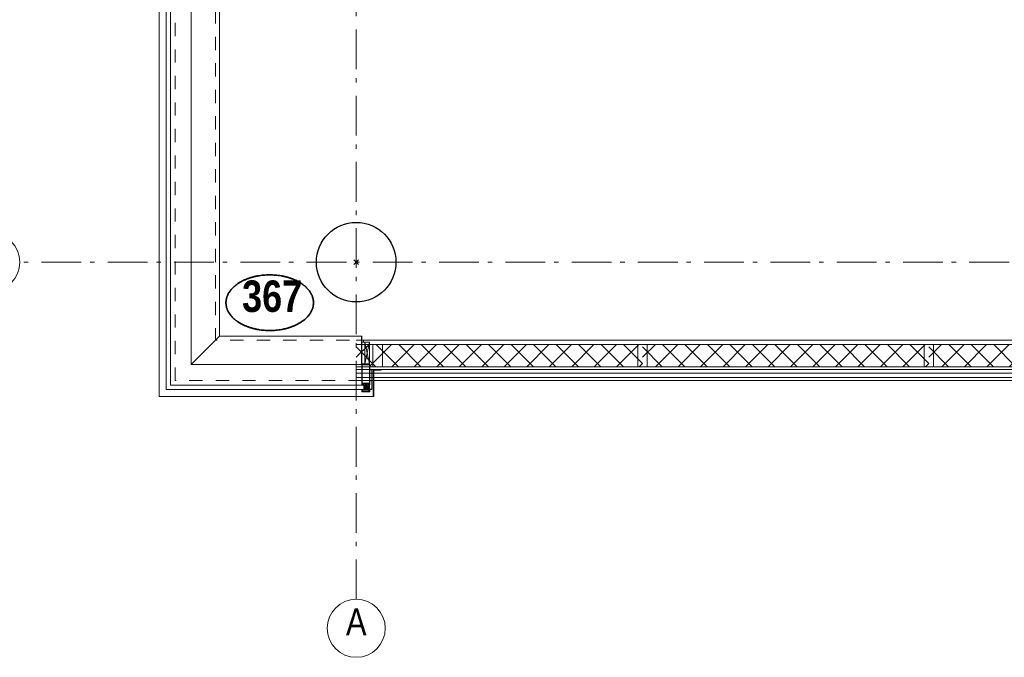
# Model space of a CAD drawing. Header units: millimetres. Extents: x 45699 to 251499, y 244 to 86446.
# Tile 125 of 240: x 217413 to 223604, y 6555 to 10565. Entities that reach past the tile are written whole.
import ezdxf
from ezdxf.enums import TextEntityAlignment as Align

# ---------------------------------------------------------------- set-up
doc = ezdxf.new("R2010")
doc.units = ezdxf.units.MM
doc.header["$LTSCALE"] = 400
doc.header["$PDMODE"] = 3
doc.header["$PDSIZE"] = 15
doc.linetypes.add('STYLE_01', pattern=[0.416641, 0.208282, -0.208359])
doc.linetypes.add('STYLE_06', pattern=[1.041641, 0.625, -0.208282, 0.069427, -0.138931])
for name, color, linetype, lineweight in [('Detailaanduiding', 5, 'Continuous', 70), ('mat-beton (ihwg)', 5, 'Continuous', 25), ('mat-lood', 43, 'Continuous', 9), ('mat-multiplex-vert', 140, 'Continuous', 15), ('mat-naaldhout', 140, 'Continuous', 15), ('None', 7, 'Continuous', 9)]:
    doc.layers.add(name, color=color, linetype=linetype, lineweight=lineweight)
doc.styles.add('Arial Narrow', font='ARIALN.TTF', dxfattribs={"height": 222.25})
doc.styles.add('Arial Narrow (bold)', font='ARIALNB.TTF', dxfattribs={"height": 172.861111})
doc.styles.get("Standard").update_dxf_attribs({"font": 'arial.ttf'})

# ---------------------------------------------------------------- blocks, each defined once
blk = doc.blocks.new('*X500')
at = {"layer": 'None', "lineweight": 5}
for p, q in [((22.5, -118.9), (141.4, 0)), ((22.5, -260.3), (162.5, -120.3)), ((22.5, -401.8), (162.5, -261.8)), ((22.5, -543.2), (162.5, -403.2)), ((22.5, -684.6), (162.5, -544.6)), ((22.5, -826), (162.5, -686)), ((22.5, -967.4), (162.5, -827.4)), ((22.5, -1108.9), (162.5, -968.9)), ((22.5, -1250.3), (162.5, -1110.3)), ((22.5, -1391.7), (162.5, -1251.7)), ((22.5, -1533.1), (162.5, -1393.1)), ((22.5, -1674.6), (162.5, -1534.6)), ((38.5, -1800), (162.5, -1676))]:
    blk.add_line(p, q, dxfattribs=at)
at = {"layer": 'None', "lineweight": 13}
for p, q in [((141.4, 0), (162.5, -21.1)), ((22.5, -22.5), (162.5, -162.5)), ((22.5, -163.9), (162.5, -303.9)), ((22.5, -305.3), (162.5, -445.3)), ((22.5, -446.7), (162.5, -586.7)), ((22.5, -588.1), (162.5, -728.1)), ((22.5, -729.5), (162.5, -869.5)), ((22.5, -870.9), (162.5, -1010.9)), ((22.5, -1012.3), (162.5, -1152.3)), ((22.5, -1153.7), (162.5, -1293.7)), ((22.5, -1295.1), (162.5, -1435.1)), ((22.5, -1436.5), (162.5, -1576.5)), ((22.5, -1577.9), (162.5, -1717.9)), ((22.5, -1719.3), (103.2, -1800))]:
    blk.add_line(p, q, dxfattribs=at)
blk = doc.blocks.new('HoutSkeletBouw element 1800mm (2D)')
at = {"layer": 'None', "color": 140, "lineweight": 15}
for p, q in [((-5, -1800), (-5, 0)), ((22.5, -1800), (22.5, 0)), ((162.5, -1800), (162.5, 0)), ((180.5, -1800), (180.5, 0)), ((230, -1800), (230, 0)), ((250, -1800), (250, 0))]:
    blk.add_line(p, q, dxfattribs=at)
at = {"layer": 'None', "color": 140, "linetype": 'Continuous', "lineweight": 15}
for p, q in [((22.5, -1800), (22.5, 0)), ((162.5, -1800), (162.5, 0))]:
    blk.add_line(p, q, dxfattribs=at)
at = {"layer": 'None', "color": 8, "linetype": 'Continuous', "lineweight": 5}
blk.add_line((202.5, 0), (202.5, -1800), dxfattribs=at)
at = {"layer": 'None', "color": 140, "linetype": 'Continuous', "lineweight": 15}
blk.add_lwpolyline([(22.5, 30), (162.5, 30), (162.5, -30), (22.5, -30)], close=True, dxfattribs=at)
at = {"layer": 'None', "color": 140}
blk.add_blockref('*X500', (0, 0), dxfattribs=at)
blk = doc.blocks.new('Kolom O 500')
at = {"layer": 'mat-beton (ihwg)', "lineweight": 25}
blk.add_circle((0, 0), 250, dxfattribs=at)
blk = doc.blocks.new('Detail')
at = {"layer": 'Detailaanduiding', "color": 1, "linetype": 'Continuous', "lineweight": 35}
blk.add_open_spline([(-134.1, 153.9), (-70.3, 177.4), (77, 177.4), (140.9, 153.9), (204.7, 130.5), (241.5, 89.9), (278.4, 49.3), (278.4, 2.4), (278.4, -44.5), (241.5, -85.1), (204.7, -125.7), (140.9, -149.2), (77, -172.6), (-70.3, -172.6), (-134.1, -149.2), (-198, -125.7), (-234.8, -85.1), (-271.6, -44.5), (-271.6, 2.4), (-271.6, 49.3), (-234.8, 89.9), (-198, 130.5), (-134.1, 153.9)], degree=2, knots=[0, 0, 0, 0.097932, 0.195864, 0.195864, 0.280023, 0.280023, 0.347931, 0.347931, 0.415846, 0.415846, 0.5, 0.5, 0.597932, 0.695864, 0.695864, 0.780023, 0.780023, 0.847931, 0.847931, 0.915846, 0.915846, 1, 1, 1], dxfattribs=at)
at = {"layer": 'Detailaanduiding', "style": 'Arial Narrow (bold)'}
blk.add_attdef('Detail', text='', height=197.6, dxfattribs=at).set_placement((-170.2, 142.2), align=Align.TOP_LEFT)
at = {"layer": 'None', "color": 0, "flags": 1}
blk.add_attdef('Fragment', (-271.6, -528.2), '', height=197.6, dxfattribs=at)
blk = doc.blocks.new('*U1359')
at = {"layer": 'None', "color": 8, "linetype": 'Continuous', "lineweight": 5}
for p, q in [((30729.8, -35012.5), (30699.9, -35148.5)), ((30699.9, -35012.5), (30729.8, -35148.5))]:
    blk.add_line(p, q, dxfattribs=at)
blk.add_lwpolyline([(30699.9, -35012.5), (30729.8, -35012.5), (30729.8, -35148.5), (30699.9, -35148.5)], close=True, dxfattribs=at)
blk = doc.blocks.new('*U1360')
at = {"layer": 'None', "color": 8, "linetype": 'Continuous', "lineweight": 5}
for p, q in [((30729.8, -35283), (30709.8, -35310)), ((30709.8, -35283), (30729.8, -35310))]:
    blk.add_line(p, q, dxfattribs=at)
blk.add_lwpolyline([(30709.8, -35283), (30729.8, -35283), (30729.8, -35310), (30709.8, -35310)], close=True, dxfattribs=at)
blk = doc.blocks.new('*U506')
at = {"layer": 'None', "color": 8, "linetype": 'Continuous', "lineweight": 5, "flags": 128}
for points in [[(-111, 25), (-115, 25), (-115, 25), (-115, 23), (-115, 23), (-114, 21), (-114, 21), (-114, 20), (-114, 20), (-114, 20), (-115, 22), (-115, 24), (-115, 24), (-116, 25), (-116, 25), (-116, 24), (-116, 24), (-116, 22), (-115, 20), (-115, 18), (-116, 18), (-116, 18), (-116, 17), (-115, 17), (-115, 16), (-115, 16), (-116, 16), (-116, 15), (-116, 15), (-115, 15), (-115, 14), (-115, 14), (-116, 13), (-116, 13), (-116, 13), (-115, 13), (-111, 13), (-111, 15), (-111, 15), (-111, 15), (-111, 15), (-109, 15), (-109, 15), (-109, 15), (-108, 16), (-107, 17), (-107, 21), (-108, 21), (-109, 23), (-109, 23), (-109, 22), (-111, 22), (-111, 22), (-111, 22), (-111, 23)], [(-110, 21), (-109, 21), (-108, 20), (-108, 17), (-109, 17), (-110, 17), (-111, 17), (-111, 20)]]:
    blk.add_lwpolyline(points, close=True, dxfattribs=at)
blk = doc.blocks.new('*U507')
at = {"layer": 'None', "color": 8, "linetype": 'Continuous', "lineweight": 5, "flags": 128}
for points in [[(-111, -25), (-115, -25), (-115, -25), (-115, -23), (-115, -23), (-114, -21), (-114, -21), (-114, -20), (-114, -20), (-114, -20), (-115, -22), (-115, -24), (-115, -24), (-116, -25), (-116, -25), (-116, -24), (-116, -24), (-116, -22), (-115, -20), (-115, -18), (-116, -18), (-116, -18), (-116, -17), (-115, -17), (-115, -16), (-115, -16), (-116, -16), (-116, -15), (-116, -15), (-115, -15), (-115, -14), (-115, -14), (-116, -13), (-116, -13), (-116, -13), (-115, -13), (-111, -13), (-111, -15), (-111, -15), (-111, -15), (-111, -15), (-109, -15), (-109, -15), (-109, -15), (-108, -16), (-107, -17), (-107, -21), (-108, -21), (-109, -23), (-109, -23), (-109, -22), (-111, -22), (-111, -22), (-111, -22), (-111, -23)], [(-110, -21), (-109, -21), (-108, -20), (-108, -17), (-109, -17), (-110, -17), (-111, -17), (-111, -20)]]:
    blk.add_lwpolyline(points, close=True, dxfattribs=at)
blk = doc.blocks.new('*U508')
at = {"layer": 'None', "color": 8, "linetype": 'Continuous', "lineweight": 5, "flags": 128}
blk.add_lwpolyline([(-146, -23), (-146, -1), (-145, -1), (-144, 0), (-145, 2), (-146, 2), (-146, 24), (-150, 23), (-150, 23), (-150, 23), (-151, 24), (-151, 24), (-153, 23), (-154, 22), (-156, 22), (-156, 21), (-156, 21), (-155, 21), (-149, 21), (-148, 20), (-148, -20), (-149, -20), (-155, -20), (-156, -20), (-156, -21), (-156, -21), (-154, -22), (-153, -22), (-151, -23), (-151, -23), (-150, -22), (-150, -22), (-150, -22)], close=True, dxfattribs=at)
blk = doc.blocks.new('*U509')
at = {"layer": 'None', "color": 8, "linetype": 'Continuous', "lineweight": 5, "flags": 128}
for points in [[(-124, 5), (-141, 5), (-142, 5), (-142, 4), (-142, 3), (-141, 3), (-140, 3), (-140, 3), (-140, 4), (-136, 4), (-135, 3), (-133, 1), (-133, -1), (-135, -3), (-136, -4), (-140, -4), (-140, -3), (-140, -3), (-141, -3), (-142, -3), (-142, -4), (-142, -5), (-141, -5), (-124, -5), (-124, -3), (-123, -2), (-122, -2), (-121, -2), (-119, -2), (-117, -2), (-117, -2), (-117, -2), (-116, -2), (-114, -2), (-113, -2), (-112, -1), (-112, -1), (-111, 0), (-112, 1), (-112, 1), (-113, 2), (-114, 2), (-116, 2), (-117, 2), (-117, 2), (-117, 2), (-119, 2), (-121, 2), (-122, 2), (-123, 2), (-124, 3)], [(-126, -3), (-126, -4), (-129, -4), (-130, -3), (-130, -3), (-129, -3), (-129, -2), (-128, 0), (-129, 2), (-129, 3), (-130, 3), (-129, 4), (-126, 4), (-126, 3), (-126, 1), (-125, 0), (-126, -2)]]:
    blk.add_lwpolyline(points, close=True, dxfattribs=at)
blk.add_lwpolyline([(-123, -1), (-124, 0), (-123, 1), (-121, 1), (-121, 1), (-119, 1), (-117, 1), (-116, 1), (-116, 1), (-115, 1), (-115, 1), (-113, 1), (-112, 0), (-113, -1), (-115, -1), (-115, -1), (-116, -1), (-116, -1), (-117, -1), (-119, -1), (-120, -1), (-120, -1), (-121, -1), (-121, -1), (-123, -1)], dxfattribs=at)
blk = doc.blocks.new('*U510')
at = {"layer": 'None', "color": 8, "linetype": 'Continuous', "lineweight": 5, "flags": 128}
blk.add_lwpolyline([(-146, 25), (-145, 25), (-144, 26), (-144, 27), (-143, 27), (-143, 27), (-143, 27), (-143, 27), (-143, 27), (-143, 27), (-143, 25), (-144, 24), (-144, 23), (-143, 22), (-143, 22), (-143, 22), (-143, 22), (-143, 22), (-144, 21), (-144, 21), (-144, 21), (-144, 21), (-144, 21), (-143, 20), (-143, 20), (-143, 20), (-143, 20), (-143, 20), (-144, 19), (-144, 19), (-144, 19), (-144, 19), (-143, 18), (-143, 18), (-143, 18), (-143, 18), (-143, 17), (-144, 17), (-144, 17), (-144, 16), (-144, 16), (-143, 16), (-143, 16), (-143, 16), (-143, 15), (-143, 15), (-144, 15), (-144, 15), (-144, 14), (-144, 14), (-144, 14), (-143, 14), (-143, 14), (-143, 13), (-143, 13), (-143, 13), (-143, 13), (-144, 11), (-144, 5), (-144, 3), (-143, 3), (-141, 2), (-139, 2), (-139, 2), (-139, 2), (-139, 3), (-139, 3), (-138, 4), (-138, 3), (-135, 1), (-135, 0), (-135, -1), (-138, -3), (-138, -4), (-139, -3), (-139, -3), (-139, -2), (-139, -2), (-139, -2), (-141, -2), (-143, -3), (-144, -3), (-144, -5), (-144, -11), (-143, -13), (-143, -13), (-143, -13), (-143, -13), (-143, -14), (-143, -14), (-144, -14), (-144, -14), (-144, -14), (-144, -15), (-143, -15), (-143, -15), (-143, -16), (-143, -16), (-143, -16), (-144, -16), (-144, -16), (-144, -17), (-144, -17), (-143, -17), (-143, -18), (-143, -18), (-143, -18), (-143, -18), (-144, -19), (-144, -19), (-144, -19), (-144, -19), (-144, -19), (-143, -20), (-143, -20), (-143, -20), (-143, -20), (-143, -20), (-144, -21), (-144, -21), (-144, -21), (-144, -21), (-144, -21), (-143, -22), (-143, -22), (-143, -22), (-143, -22), (-143, -22), (-144, -23), (-144, -23), (-143, -25), (-143, -27), (-143, -27), (-143, -27), (-143, -27), (-143, -27), (-143, -27), (-144, -27), (-144, -26), (-146, -25), (-146, -2), (-146, -2), (-145, -1), (-144, 0), (-145, 1), (-146, 2), (-146, 2), (-146, 25)], dxfattribs=at)
blk.add_lwpolyline([(-137, -1), (-136, 0), (-137, 1), (-141, 1), (-142, 0), (-141, -1)], close=True, dxfattribs=at)
blk = doc.blocks.new('dorpel 85')
at = {"layer": 'None', "color": 8, "linetype": 'Continuous', "lineweight": 5}
blk.add_lwpolyline([(-152, 24), (-151, 24), (-150, 23), (-146, 24), (-146, 25), (-157, 25), (-158, 25), (-158, 24), (-158, -2.2), (-158, -17), (-158, -18), (-158, -24), (-158, -25), (-153, -25), (-151, -25), (-146, -25), (-146, -24), (-150, -23), (-150, -24), (-153, -24), (-157, -24), (-157, -18), (-157, -17), (-157, 23), (-157, 24)], close=True, dxfattribs=at)
at = {"layer": 'None', "color": 8, "linetype": 'Continuous', "lineweight": 5, "flags": 128}
blk.add_lwpolyline([(14, -24), (14, 24), (13, 25), (12, 25), (-111, 25), (-111, 23), (-110, 22), (-110, 22), (-110, 24), (-107, 24), (-107, 19), (-107, 19), (-107, 19), (-107, 14), (-110, 14), (-110, 15), (-110, 15), (-111, 15), (-111, 11), (-110, 11), (-110, 12), (-108, 12), (-108, 7), (-108, 5), (-109, 5), (-122, 5), (-124, 4), (-123, 3), (-122, 2), (-121, 2), (-121, 3), (-120, 2), (-119, 2), (-119, 3), (-119, 2), (-117, 2), (-117, 3), (-117, 2), (-116, 2), (-115, 3), (-115, 2), (-114, 2), (-114, 3), (-113, 2), (-112, 2), (-112, 3), (-111, 2), (-110, 2), (-110, 3), (-110, 2), (-110, 2), (-108, 1), (-107, 0), (-108, -1), (-110, -2), (-111, -2), (-111, -2), (-111, -2), (-112, -2), (-113, -2), (-113, -2), (-114, -2), (-114, -2), (-115, -2), (-116, -2), (-116, -2), (-117, -2), (-118, -2), (-118, -2), (-118, -2), (-120, -2), (-120, -2), (-120, -2), (-121, -2), (-122, -2), (-122, -2), (-124, -4), (-124, -4), (-122, -5), (-109, -5), (-108, -5), (-108, -6), (-108, -12), (-110, -12), (-110, -11), (-111, -11), (-111, -14), (-110, -15), (-110, -15), (-110, -14), (-107, -14), (-107, -18), (-107, -19), (-107, -19), (-107, -23), (-110, -23), (-110, -22), (-110, -22), (-111, -23), (-111, -25), (12, -25), (13, -25), (14, -24)], dxfattribs=at)
blk.add_lwpolyline([(12, -23), (-105, -23), (-105, 23), (12, 23), (12, 5), (12, 5), (12, -5), (12, -5)], close=True, dxfattribs=at)
at = {"layer": 'None', "color": 3}
for name in ['*U508', '*U510', '*U509', '*U506', '*U507']:
    blk.add_blockref(name, (0, 0), dxfattribs=at)
blk = doc.blocks.new('*U1385')
at = {"layer": 'mat-lood', "lineweight": 9}
blk.add_lwpolyline([(30681.9, -35000), (30690.9, -35000), (30690.9, -35012.5), (30681.9, -35012.5)], close=True, dxfattribs=at)
at = {"layer": 'mat-multiplex-vert', "lineweight": 15}
blk.add_lwpolyline([(30729.8, -35027.5), (30750.7, -35027.5), (30750.7, -35167.5), (30729.8, -35167.5)], close=True, dxfattribs=at)
at = {"layer": 'mat-naaldhout', "color": 140, "linetype": 'Continuous', "lineweight": 15}
blk.add_lwpolyline([(30810.7, -35027.5), (30810.7, -35167.5), (30750.7, -35167.5), (30750.7, -35027.5)], close=True, dxfattribs=at)
at = {"layer": 'None', "color": 8, "linetype": 'Continuous', "lineweight": 5}
for p, q in [((29608.6, -35153), (29608.6, -29134.9)), ((29786.6, -34975), (29608.6, -35153)), ((30679.9, -34975), (30619.6, -34975)), ((29608.6, -35153), (30619.6, -35153)), ((30679.8, -35153), (30619.6, -35153))]:
    blk.add_line(p, q, dxfattribs=at)
at = {"layer": 'None', "color": 43, "linetype": 'Continuous', "lineweight": 9}
blk.add_line((30619.6, -35355), (30753.1, -35355), dxfattribs=at)
blk.add_lwpolyline([(30619.6, -35355), (29786.6, -35355), (29406.6, -35355), (29406.6, -29059.7), (29786.6, -29059.7), (29786.6, -34975), (30619.6, -34975)], dxfattribs=at)
at = {"layer": 'None', "color": 8, "linetype": 'STYLE_01', "lineweight": 5, "flags": 128}
for points in [[(29506.6, -35255), (29506.6, -29135), (29761.6, -29135), (29761.6, -35000), (30679.9, -35000)], [(30679.9, -35255), (29506.6, -35255)]]:
    blk.add_lwpolyline(points, dxfattribs=at)
at = {"layer": 'None', "color": 140, "linetype": 'Continuous', "lineweight": 15}
for points in [[(29478.6, -35283), (30694.8, -35283), (30694.8, -35310), (29451.6, -35310), (29451.6, -32723), (29478.6, -32723)], [(30681.9, -35012.5), (30699.9, -35012.5), (30699.9, -35148.5), (30681.9, -35148.5)], [(30756.1, -35355), (30756.1, -35190.3), (30803.1, -35190.3), (30803.1, -35187.3), (30753.1, -35187.3), (30753.1, -35355)], [(30709.8, -35308.5), (30744.8, -35308.5), (30744.8, -35310), (30709.8, -35310)]]:
    blk.add_lwpolyline(points, close=True, dxfattribs=at)
at = {"layer": 'None', "color": 43, "linetype": 'Continuous', "lineweight": 9}
blk.add_lwpolyline([(30681.9, -35151), (30727.9, -35151), (30727.9, -35153), (30679.9, -35153), (30679.9, -34975), (30681.9, -34975)], close=True, dxfattribs=at)
at = {"layer": 'None', "lineweight": 9}
blk.add_lwpolyline([(30729.8, -35308.5), (30744.8, -35308.5), (30744.8, -35187.1), (30729.8, -35187.1)], close=True, dxfattribs=at)
at = {"layer": 'None', "color": 43, "linetype": 'Continuous', "lineweight": 5}
blk.add_point((30646.1, -34510), dxfattribs=at)
at = {"layer": 'None', "color": 7}
for name in ['*U1359', '*U1360']:
    blk.add_blockref(name, (0, 0), dxfattribs=at)
at = {"layer": 'None', "color": 7, "rotation": 90}
blk.add_blockref('dorpel 85', (30705.8, -35167), dxfattribs=at)
blk = doc.blocks.new('*U1464')
at = {"layer": 'None', "color": 43, "linetype": 'Continuous', "lineweight": 9}
blk.add_circle((28347.5, -34510), 182.6, dxfattribs=at)
blk = doc.blocks.new('*U1465')
at = {"layer": 'None', "color": 43, "linetype": 'Continuous', "lineweight": 9}
blk.add_circle((30646.1, -36812.6), 182.6, dxfattribs=at)
at = {"layer": 'None', "color": 43, "insert": (30646.1, -36687.7), "char_height": 169.3, "width": 160.91, "attachment_point": 2, "style": 'Arial Narrow'}
blk.add_mtext('A', dxfattribs=at)

msp = doc.modelspace()

# ---------------------------------------------------------------- linework, layer by layer
at = {"layer": 'None', "color": 43, "linetype": 'STYLE_06', "lineweight": 9}
for p, q in [((219529.4, 6920), (219529.4, 39165.6)), ((251133.4, 9040), (217413.5, 9040))]:
    msp.add_line(p, q, dxfattribs=at)

# ---------------------------------------------------------------- block references
at = {"layer": 'Detailaanduiding', "color": 7}
msp.add_blockref('Detail', (218982.1, 8782.6), dxfattribs=at).add_auto_attribs({'Detail': '367'})
at = {"layer": 'None', "color": 7}
for name, p in [('*U1464', (188883.4, 43550)), ('*U1385', (188883.4, 43550)), ('Kolom O 500', (219529.4, 9040)), ('*U1465', (188883.4, 43550))]:
    msp.add_blockref(name, p, dxfattribs=at)
at = {"layer": 'None', "color": 7, "rotation": 270}
for p in [(221329.4, 8545), (223129.4, 8545), (224929.4, 8545)]:
    msp.add_blockref('HoutSkeletBouw element 1800mm (2D)', p, dxfattribs=at)

doc.saveas('drawing.dxf')
